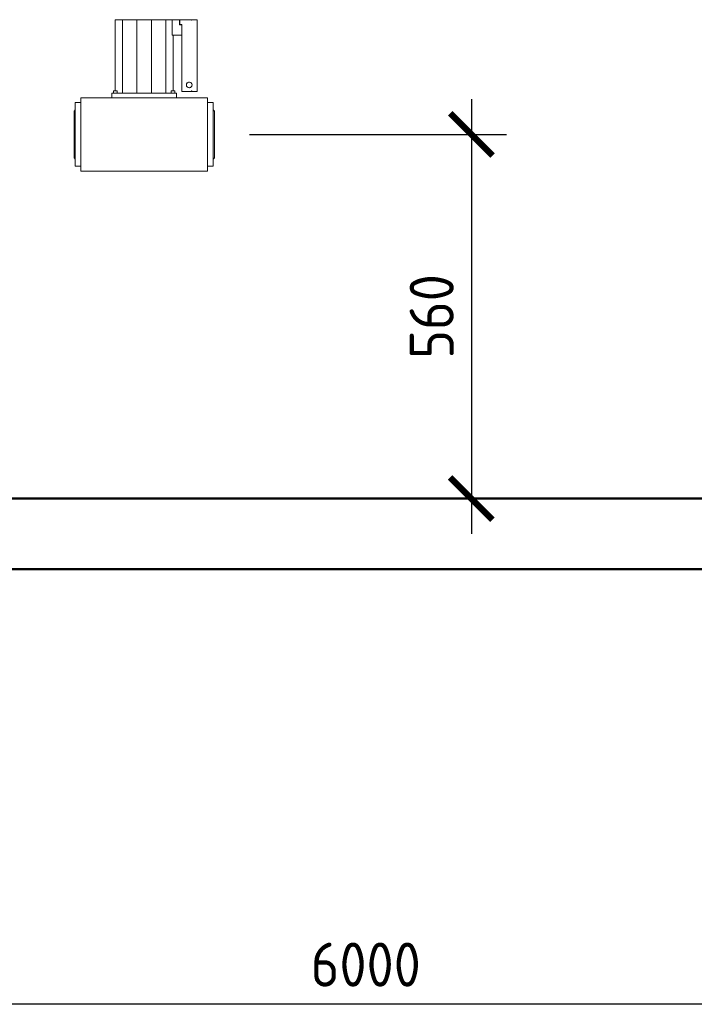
# Model space of a CAD drawing. Header units: metres. Extents: x -54598 to 1827199, y -329446 to -256744.
# Tile 148 of 256: x 56445 to 60272, y -277531 to -271951. Entities that reach past the tile are written whole.
import ezdxf

# ---------------------------------------------------------------- set-up
doc = ezdxf.new("R2010")
doc.units = ezdxf.units.M
doc.layers.add('A-WALL', color=113, linetype='Continuous', lineweight=20)
doc.layers.add('M-EQPM', color=7, linetype='Continuous', lineweight=20)
doc.styles.add('geniso', font='geniso.shx', dxfattribs={"height": 250})
doc.dimstyles.new('MK-100', dxfattribs={"dimscale": 100, "dimtxt": 300, "dimasz": 1.2, "dimexe": 1, "dimexo": 1, "dimgap": 0.5, "dimtad": 1, "dimdec": 0, "dimzin": 9, "dimdsep": 46, "dimtxsty": 'geniso', "dimblk": 'ARCHTICK', "dimcen": 1, "dimdle": 1, "dimadec": 0, "dimazin": 0, "dimtfac": 1, "dimtdec": 0, "dimtix": 1, "dimtmove": 0, "dimatfit": 1, "dimfxl": 2, "dimtolj": 1, "dimtzin": 0, "dimarcsym": 0})

# ---------------------------------------------------------------- blocks, each defined once
blk = doc.blocks.new('TOP S - TOP-S 80_20 DM PN10_400-706277-В_Этаж 01_Сводный копия 1')
at = {"layer": 'M-EQPM'}
for p, q in [((-90, 196), (0, 196)), ((-90, 196), (-90, 180)), ((-66, 199), (-70, 196)), ((-66, 199), (0, 199)), ((0, 199), (66, 199)), ((0, 196), (90, 196)), ((70, 196), (66, 199)), ((90, 180), (90, 196)), ((104, 180), (-104, 180)), ((-104, 160), (-104, 180)), ((104, 180), (104, 160)), ((-104, -160), (-104, 160)), ((104, 160), (104, -160)), ((117, 92), (104, 92)), ((117, 92), (117, 78)), ((123, 87), (117, 87)), ((123, 87), (117, 87)), ((123, 87), (123, 77)), ((123, 86.8), (123, 87)), ((123, 87), (123, 86.8)), ((123, 86.8), (123, 87)), ((117, 78), (117, -78)), ((117, 77), (123, 77)), ((325, 61.3), (117, 61.3)), ((123, 82), (325, 82)), ((123, 77), (123, 77.2)), ((325, 82), (325, 61.3)), ((325, 61.3), (325, 20.7)), ((325, 20.7), (117, 20.7)), ((325, 20.7), (325, -20.7)), ((325, -20.7), (117, -20.7)), ((325, -20.7), (325, -61.3)), ((325, -61.3), (117, -61.3)), ((123, -77), (117, -77)), ((117, -78), (117, -92)), ((123, -77), (123, -87)), ((123, -77.2), (123, -77)), ((281.6, -82), (123, -82)), ((281.6, -78.9), (281.6, -107)), ((325, -78.9), (281.6, -78.9)), ((325, -61.3), (325, -78.9)), ((325, -100.2), (325, -78.9)), ((104, -92), (117, -92)), ((117, -87), (123, -87)), ((117, -87), (123, -87)), ((281.6, -107), (122, -107)), ((122, -107), (122, -134.3)), ((123, -87), (123, -86.8)), ((123, -86.8), (123, -87)), ((123, -87), (123, -86.8)), ((311, -107), (281.6, -107)), ((310, -107), (310, -100.2)), ((310, -100.2), (325, -100.2)), ((325, -101.2), (311, -101.2)), ((311, -101.2), (311, -107)), ((325, -134.3), (325, -101.2)), ((122, -134.3), (123, -134.3)), ((123, -135.3), (122, -135.3)), ((122, -135.3), (122, -150)), ((123, -134.3), (123, -135.3)), ((324, -135.3), (324, -134.3)), ((324, -134.3), (325, -134.3)), ((325, -135.3), (324, -135.3)), ((325, -150), (325, -135.3)), ((-104, -180), (-104, -160)), ((104, -160), (104, -180)), ((122, -150), (325, -150)), ((-104, -180), (104, -180)), ((-90, -180), (-90, -196)), ((90, -196), (90, -180)), ((0, -196), (-90, -196)), ((-70, -196), (-66, -199)), ((0, -199), (-66, -199)), ((90, -196), (0, -196)), ((66, -199), (0, -199)), ((66, -199), (70, -196))]:
    blk.add_line(p, q, dxfattribs=at)
for start, end in [(90, 180), (0, 180), (180, 360), (195, 225), (240, 300), (46.0254, 75), (315, 345), (0, 30)]:
    blk.add_arc((140, -127.7), 8, start, end, dxfattribs=at)
blk = doc.blocks.new('_ArchTick')
at = {"color": 0, "linetype": 'ByBlock', "const_width": 0.15}
blk.add_lwpolyline([(-0.5, -0.5), (0.5, 0.5)], dxfattribs=at)
blk = doc.blocks.new('*D1166')
at = {"color": 0, "lineweight": -2, "ltscale": 15, "transparency": 16777216}
for p, q in [((251305.2, 35017), (251305.2, 33783.8)), ((262505.2, 35017), (262505.2, 33783.8)), ((262605.2, 33883.8), (251205.2, 33883.8))]:
    blk.add_line(p, q, dxfattribs=at)
at = {"layer": 'Defpoints', "color": 0, "lineweight": 30, "ltscale": 15, "transparency": 16777216}
for p in [(251305.2, 35117), (262505.2, 35117), (251305.2, 33883.8)]:
    blk.add_point(p, dxfattribs=at)
at = {"color": 0, "lineweight": -2, "ltscale": 15, "transparency": 16777216, "xscale": 119.9999999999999, "yscale": 119.9999999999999, "zscale": 119.9999999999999, "rotation": 180}
blk.add_blockref('_ArchTick', (251305.2, 33883.8), dxfattribs=at)
at = {"color": 0, "lineweight": -2, "ltscale": 15, "transparency": 16777216, "xscale": 119.9999999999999, "yscale": 119.9999999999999, "zscale": 119.9999999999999}
blk.add_blockref('_ArchTick', (262505.2, 33883.8), dxfattribs=at)
at = {"color": 0, "ltscale": 15, "transparency": 16777216, "insert": (256905.2, 33996.3), "char_height": 250, "attachment_point": 5, "style": 'geniso'}
blk.add_mtext('\\A1;{\\H0.5x;6000}', dxfattribs=at)
blk = doc.blocks.new('*D1122')
at = {"color": 0, "lineweight": -2, "ltscale": 15, "transparency": 16777216}
for p, q in [((-13046.3, -301215.2), (-13046.3, -302447.2)), ((-13675.2, -301315.2), (-12946.3, -301315.2)), ((-13675.2, -302347.2), (-12946.3, -302347.2))]:
    blk.add_line(p, q, dxfattribs=at)
at = {"layer": 'Defpoints', "color": 0, "lineweight": 30, "ltscale": 15, "transparency": 16777216}
for p in [(-13775.2, -301315.2), (-13775.2, -302347.2), (-13046.3, -302347.2)]:
    blk.add_point(p, dxfattribs=at)
at = {"color": 0, "lineweight": -2, "ltscale": 15, "transparency": 16777216, "xscale": 119.9999999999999, "yscale": 119.9999999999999, "zscale": 119.9999999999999}
for p, rotation in [((-13046.3, -301315.2), 90), ((-13046.3, -302347.2), 270)]:
    blk.add_blockref('_ArchTick', p, dxfattribs=dict(at, rotation=rotation))
at = {"color": 0, "ltscale": 15, "transparency": 16777216, "insert": (-13158.8, -301831.2), "char_height": 250, "attachment_point": 5, "rotation": 90, "style": 'geniso'}
blk.add_mtext('\\A1;{\\H0.5x;560}', dxfattribs=at)
blk = doc.blocks.new('fdsafsdf')
at = {"layer": 'A-WALL', "lineweight": 50}
for p, q in [((262305.2, 35317), (251505.2, 35317)), ((251305.2, 35117), (262505.2, 35117))]:
    blk.add_line(p, q, dxfattribs=at)
at = {"layer": 'M-EQPM', "rotation": 90.00000000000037}
blk.add_blockref('TOP S - TOP-S 80_20 DM PN10_400-706277-В_Этаж 01_Сводный копия 1', (256276.7, 36348.9), dxfattribs=at)
at = {"ltscale": 15}
dim = blk.add_linear_dim(base=(257204.6, 35317), p1=(256475.7, 36348.9), p2=(256475.7, 35317), angle=90, text='{\\H0.5x;560}', dimstyle='MK-100', override={"dimtxt": 150, "dimtmove": 1}, dxfattribs=at)
dim.commit()
dim.dimension.update_dxf_attribs({"geometry": '*D1122', "text_midpoint": (257092.1, 35832.9), "insert": (270250.9, 337664.1)})
dim = blk.add_linear_dim(base=(251305.2, 33883.8), p1=(262505.2, 35117), p2=(251305.2, 35117), text='{\\H0.5x;6000}', dimstyle='MK-100', override={"dimtxt": 150, "dimtmove": 1}, dxfattribs=at)
dim.commit()
dim.dimension.update_dxf_attribs({"geometry": '*D1166', "text_midpoint": (256905.2, 33996.3)})

msp = doc.modelspace()

# ---------------------------------------------------------------- block references
at = {"color": 5, "lineweight": 30, "xscale": 2, "yscale": 2, "zscale": 2}
msp.add_blockref('fdsafsdf', (-455401.8, -345298.5), dxfattribs=at)

doc.saveas('drawing.dxf')
